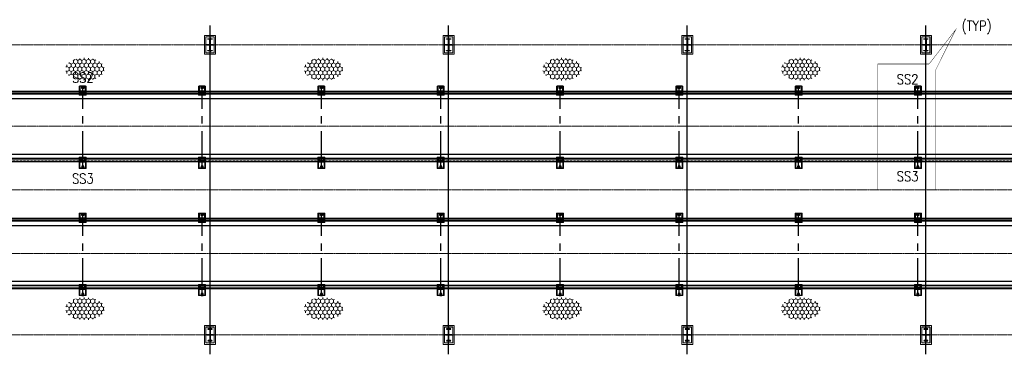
# Model space of a CAD drawing. Header units: inches. Extents: x -204116 to 930598, y -391373 to 256461.
# Tile 79 of 225: x -128100 to -103343, y 244044 to 252464. Entities that reach past the tile are written whole.
import ezdxf
from ezdxf.lldxf.tags import DXFTag

# ---------------------------------------------------------------- set-up
doc = ezdxf.new("R2010")
doc.units = ezdxf.units.IN
doc.header["$LTSCALE"] = 10
doc.header["$MEASUREMENT"] = 0
for name, pattern in [('CENTER', [2, 1.25, -0.25, 0.25, -0.25]), ('CONTINOUS', [0]), ('HIDDEN', [0.375, 0.25, -0.125])]:
    doc.linetypes.add(name, pattern=pattern)
doc.layers.add('BELT', color=4, linetype='Continuous')
doc.layers.add('EQP', color=71, linetype='Continuous')
for name, color, linetype, lineweight in [('cen', 2, 'CENTER2', 25), ('CENTER', 2, 'CENTER', 25), ('CTEXT2', 3, 'Continuous', 25), ('HIDDEN', 1, 'HIDDEN', 25), ('HIDEN', 8, 'CONTINOUS', 9), ('OBJECT', 7, 'Continuous', 25)]:
    doc.layers.add(name, color=color, linetype=linetype, lineweight=lineweight)
doc.styles.get("Standard").update_dxf_attribs({"font": 'simplex.shx'})
tags = doc.linetypes.add('CENTER2', pattern=[1.125, 0.75, -0.125, 0.125, -0.125]).pattern_tags.tags
tags[10:11] = [DXFTag(74, 4), DXFTag(75, 0), DXFTag(340, '0'), DXFTag(46, 1.0), DXFTag(50, 0.0), DXFTag(44, 0.0), DXFTag(45, 0.0)]
tags[8:9] = [DXFTag(74, 4), DXFTag(75, 0), DXFTag(340, '0'), DXFTag(46, 1.0), DXFTag(50, 0.0), DXFTag(44, 0.0), DXFTag(45, 0.0)]
tags[6:7] = [DXFTag(74, 4), DXFTag(75, 0), DXFTag(340, '0'), DXFTag(46, 1.0), DXFTag(50, 0.0), DXFTag(44, 0.0), DXFTag(45, 0.0)]
tags[4:5] = [DXFTag(74, 4), DXFTag(75, 0), DXFTag(340, '0'), DXFTag(46, 1.0), DXFTag(50, 0.0), DXFTag(44, 0.0), DXFTag(45, 0.0)]

# ---------------------------------------------------------------- blocks, each defined once
blk = doc.blocks.new('ss')
for p, q in [((1740804, -1566403, 1912505), (1740804, -1566453, 1912505)), ((1740854, -1566403, 1912505), (1740804, -1566403, 1912505)), ((1740804, -1566503, 1912505), (1740804, -1566453, 1912505)), ((1740854, -1566503, 1912505), (1740804, -1566503, 1912505)), ((1740809, -1566421, 1912505), (1740809, -1566453, 1912505)), ((1740809, -1566485, 1912505), (1740809, -1566453, 1912505)), ((1740852, -1566409, 1912505), (1740817, -1566412, 1912505)), ((1740852, -1566498, 1912505), (1740817, -1566494, 1912505)), ((1740854, -1566403, 1912505), (1740854, -1566406, 1912505)), ((1740854, -1566503, 1912505), (1740854, -1566500, 1912505)), ((1742500, -1566403, 1912505), (1742500, -1566406, 1912505)), ((1742500, -1566403, 1912505), (1742550, -1566403, 1912505)), ((1742500, -1566503, 1912505), (1742500, -1566500, 1912505)), ((1742500, -1566503, 1912505), (1742550, -1566503, 1912505)), ((1742503, -1566409, 1912505), (1742537, -1566412, 1912505)), ((1742503, -1566498, 1912505), (1742537, -1566494, 1912505)), ((1742545, -1566421, 1912505), (1742545, -1566453, 1912505)), ((1742545, -1566485, 1912505), (1742545, -1566453, 1912505)), ((1742550, -1566403, 1912505), (1742550, -1566453, 1912505)), ((1742550, -1566503, 1912505), (1742550, -1566453, 1912505))]:
    blk.add_line(p, q)
at = {"elevation": 1912505}
for points in [[(1740882, -1566526), (1740671, -1566526), (1740671, -1566381), (1740882, -1566381)], [(1740672, -1566478), (1740722, -1566478), (1740722, -1566428), (1740672, -1566428)], [(1742472, -1566526), (1742733, -1566526), (1742733, -1566381), (1742472, -1566381)], [(1742732, -1566478), (1742682, -1566478), (1742682, -1566428), (1742732, -1566428)]]:
    blk.add_lwpolyline(points, close=True, dxfattribs=at)
at = {"linetype": 'Continuous', "elevation": 1912505}
for points in [[(1740872, -1566516), (1740872, -1566391), (1740782, -1566391), (1740782, -1566516)], [(1742482, -1566516), (1742482, -1566391), (1742572, -1566391), (1742572, -1566516)]]:
    blk.add_lwpolyline(points, close=True, dxfattribs=at)
for centre in [(1740697, -1566453, 1912505), (1742707, -1566453, 1912505)]:
    blk.add_circle(centre, 20.8)
for centre, radius, start, end in [((1740818, -1566421, 1912505), 9, 96, 180), ((1740818, -1566485, 1912505), 9, 180, 264), ((1740852, -1566406, 1912505), 2.4, 276, 0), ((1740852, -1566500, 1912505), 2.4, 0, 84), ((1742503, -1566406, 1912505), 2.4, 180, 264), ((1742503, -1566500, 1912505), 2.4, 96, 180), ((1742536, -1566421, 1912505), 9, 360, 84), ((1742536, -1566485, 1912505), 9, 276, 360)]:
    blk.add_arc(centre, radius, start, end)
at = {"layer": 'CENTER', "ltscale": 75}
for p, q in [((1742736, -1566453, 1912505), (1740667, -1566453, 1912505)), ((1740697, -1566428, 1912505), (1740697, -1566478, 1912505)), ((1740832, -1566366, 1912505), (1740832, -1566541, 1912505)), ((1740832, -1566366, 1912505), (1740832, -1566541, 1912505)), ((1742522, -1566366, 1912505), (1742522, -1566541, 1912505)), ((1742522, -1566366, 1912505), (1742522, -1566541, 1912505)), ((1742707, -1566428, 1912505), (1742707, -1566478, 1912505))]:
    blk.add_line(p, q, dxfattribs=at)
at = {"layer": 'HIDEN', "color": 8, "ltscale": 25, "elevation": 1912505}
for points in [[(1740897, -1566541), (1740667, -1566541), (1740667, -1566366), (1740897, -1566366)], [(1742457, -1566541), (1742736, -1566541), (1742736, -1566366), (1742457, -1566366)]]:
    blk.add_lwpolyline(points, close=True, dxfattribs=at)
blk = doc.blocks.new('MB 600')
at = {"layer": 'cen'}
for p, q in [((1434583, -1594220, -4420572), (1435283, -1594220, -4420572)), ((1434933, -1594061, -4420572), (1434933, -1594411, -4420572))]:
    blk.add_line(p, q, dxfattribs=at)
at = {"layer": 'EQP', "color": 3, "ltscale": 0.05, "elevation": -4420572}
blk.add_lwpolyline([(1434633, -1594115), (1434633, -1594325), (1434637, -1594325, 0.373885), (1434647, -1594316), (1434657, -1594243, -0.373885), (1434677, -1594226), (1435188, -1594226, -0.373885), (1435208, -1594243), (1435218, -1594316, 0.373885), (1435228, -1594325), (1435233, -1594325), (1435233, -1594115), (1435228, -1594115, 0.373885), (1435218, -1594124), (1435208, -1594197, -0.373885), (1435188, -1594214), (1434677, -1594214, -0.373885), (1434657, -1594197), (1434647, -1594124, 0.373885), (1434637, -1594115)], format="xyb", close=True, dxfattribs=at)
blk = doc.blocks.new('zxzxzxxz')
at = {"layer": 'cen', "color": 1}
for p, q in [((372721, -208358, -5), (372721, -208672, -5)), ((372721, -208691, 0), (372721, -208377, 0))]:
    blk.add_line(p, q, dxfattribs=at)
at = {"layer": 'HIDEN', "color": 8, "ltscale": 25}
for points, elevation in [([(372861, -208287), (372861, -208762), (372581, -208762), (372581, -208287)], -1), ([(372581, -208762), (372581, -208287), (372861, -208287), (372861, -208762)], -6), ([(372823, -208324), (372823, -208724), (372618, -208724), (372618, -208324)], -1), ([(372619, -208726), (372619, -208326), (372824, -208326), (372824, -208726)], -6)]:
    blk.add_lwpolyline(points, close=True, dxfattribs=dict(at, elevation=elevation))
at = {"xscale": 0.5, "yscale": 0.5, "zscale": 0.5}
for p, rotation in [((1169831, 508942, 2210286), 270), ((-424389, -925991, 2210282), 90)]:
    blk.add_blockref('MB 600', p, dxfattribs=dict(at, rotation=rotation))
blk = doc.blocks.new('XCZxZxDSAD')
at = {"layer": 'HIDEN', "lineweight": 5}
h = blk.add_hatch(dxfattribs=at)
h.set_pattern_fill('HONEY', color=8, scale=500, angle=-90, style=0)
h.set_pattern_definition([(90, (987120.797, -1100217.4), (54.1265875, 93.75), [62.5, -125]), (330, (987120.797, -1100217.4), (54.1265879, -93.7499998), [62.5, -125]), (30, (987120.797, -1100217.4), (108.2531754, 2e-07), [-125, 62.5])])
edge = h.paths.add_edge_path()
edge.add_ellipse((-189108, -281), major_axis=(-490, 0), ratio=0.575605, start_angle=0, end_angle=360, ccw=False)
h = blk.add_hatch(dxfattribs=at)
h.set_pattern_fill('HONEY', color=8, scale=500, angle=-90, style=0)
h.set_pattern_definition([(90, (993120.797, -1100217.4), (54.1265875, 93.75), [62.5, -125]), (330, (993120.797, -1100217.4), (54.1265879, -93.7499998), [62.5, -125]), (30, (993120.797, -1100217.4), (108.2531754, 2e-07), [-125, 62.5])])
edge = h.paths.add_edge_path()
edge.add_ellipse((-183108, -281), major_axis=(-490, 0), ratio=0.575605, start_angle=0, end_angle=360, ccw=False)
h = blk.add_hatch(dxfattribs=at)
h.set_pattern_fill('HONEY', color=8, scale=500, angle=-90, style=0)
h.set_pattern_definition([(90, (999120.797, -1100217.4), (54.1265875, 93.75), [62.5, -125]), (330, (999120.797, -1100217.4), (54.1265879, -93.7499998), [62.5, -125]), (30, (999120.797, -1100217.4), (108.2531754, 2e-07), [-125, 62.5])])
edge = h.paths.add_edge_path()
edge.add_ellipse((-177108, -281), major_axis=(-490, 0), ratio=0.575605, start_angle=0, end_angle=360, ccw=False)
h = blk.add_hatch(dxfattribs=at)
h.set_pattern_fill('HONEY', color=8, scale=500, angle=-90, style=0)
h.set_pattern_definition([(90, (1005120.797, -1100217.4), (54.1265875, 93.75), [62.5, -125]), (330, (1005120.797, -1100217.4), (54.1265879, -93.7499998), [62.5, -125]), (30, (1005120.797, -1100217.4), (108.2531754, 2e-07), [-125, 62.5])])
edge = h.paths.add_edge_path()
edge.add_ellipse((-171108, -281), major_axis=(-490, 0), ratio=0.575605, start_angle=0, end_angle=360, ccw=False)
h = blk.add_hatch(dxfattribs=at)
h.set_pattern_fill('HONEY', color=8, scale=500, angle=-90, style=0)
h.set_pattern_definition([(90, (987120.797, -1106245.06), (54.1265875, 93.75), [62.5, -125]), (330, (987120.797, -1106245.06), (54.1265879, -93.7499998), [62.5, -125]), (30, (987120.797, -1106245.06), (108.2531754, 2e-07), [-125, 62.5])])
edge = h.paths.add_edge_path()
edge.add_ellipse((-189108, -6309), major_axis=(-490, 0), ratio=0.575605, start_angle=0, end_angle=360, ccw=False)
h = blk.add_hatch(dxfattribs=at)
h.set_pattern_fill('HONEY', color=8, scale=500, angle=-90, style=0)
h.set_pattern_definition([(90, (993120.797, -1106245.06), (54.1265875, 93.75), [62.5, -125]), (330, (993120.797, -1106245.06), (54.1265879, -93.7499998), [62.5, -125]), (30, (993120.797, -1106245.06), (108.2531754, 2e-07), [-125, 62.5])])
edge = h.paths.add_edge_path()
edge.add_ellipse((-183108, -6309), major_axis=(-490, 0), ratio=0.575605, start_angle=0, end_angle=360, ccw=False)
h = blk.add_hatch(dxfattribs=at)
h.set_pattern_fill('HONEY', color=8, scale=500, angle=-90, style=0)
h.set_pattern_definition([(90, (999120.797, -1106245.06), (54.1265875, 93.75), [62.5, -125]), (330, (999120.797, -1106245.06), (54.1265879, -93.7499998), [62.5, -125]), (30, (999120.797, -1106245.06), (108.2531754, 2e-07), [-125, 62.5])])
edge = h.paths.add_edge_path()
edge.add_ellipse((-177108, -6309), major_axis=(-490, 0), ratio=0.575605, start_angle=0, end_angle=360, ccw=False)
h = blk.add_hatch(dxfattribs=at)
h.set_pattern_fill('HONEY', color=8, scale=500, angle=-90, style=0)
h.set_pattern_definition([(90, (1005120.797, -1106245.06), (54.1265875, 93.75), [62.5, -125]), (330, (1005120.797, -1106245.06), (54.1265879, -93.7499998), [62.5, -125]), (30, (1005120.797, -1106245.06), (108.2531754, 2e-07), [-125, 62.5])])
edge = h.paths.add_edge_path()
edge.add_ellipse((-171108, -6309), major_axis=(-490, 0), ratio=0.575605, start_angle=0, end_angle=360, ccw=False)
at = {"color": 1}
for p, q in [((-185964, -7456), (-185964, 819)), ((-179964, -7456), (-179964, 819)), ((-173964, -7456), (-173964, 819)), ((-167964, -7456), (-167964, 819))]:
    blk.add_line(p, q, dxfattribs=at)
at = {"color": 1, "linetype": 'CENTER', "lineweight": 0, "ltscale": 0.5}
for p, q in [((-192964, 332), (-16122, 332)), ((-213260, -1718), (-24514, -1718)), ((-203964, -3318), (-16122, -3318)), ((-201964, -4918, 4420572), (-16122, -4918, 4420572)), ((-192964, -6968), (-16122, -6968))]:
    blk.add_line(p, q, dxfattribs=at)
at = {"const_width": 10}
for points in [[(-167884, -151), (-167212, 717), (-167732, -328)], [(-169175, -151), (-169175, -3318), (-167732, -3318), (-167732, -328)], [(-167884, -151), (-169175, -151)]]:
    blk.add_lwpolyline(points, dxfattribs=at)
at = {"layer": 'BELT'}
for p, q in [((-203424, -1018, -986610), (-26058, -1018, -4139114)), ((-203424, -2418, -985224), (-26058, -2418, -4136596)), ((-201964, -4218, 12544201), (-17791, -4218, 4925571)), ((-201964, -5618, 12543903), (-17791, -5618, 4928009))]:
    blk.add_line(p, q, dxfattribs=at)
at = {"layer": 'cen', "linetype": 'CENTER2', "lineweight": 9, "ltscale": 0.01}
for p, q in [((-202164, -873), (-27780, -873)), ((-202164, -2563, -1611881), (-27780, -2563, -4127325)), ((-201964, -4073, 12650531), (-19088, -4073, 4713819)), ((-201964, -5763, 12650531), (-19088, -5763, 4713819))]:
    blk.add_line(p, q, dxfattribs=at)
at = {"layer": 'HIDDEN', "lineweight": 9, "ltscale": 0.01}
for p, q in [((-202164, -839, -1611883), (-27780, -839, -4127328)), ((-202164, -2598, -1611878), (-27780, -2598, -4127322)), ((-201964, -4039, 12650528), (-19088, -4039, 4713817)), ((-201964, -5798, 12650534), (-19088, -5798, 4713823))]:
    blk.add_line(p, q, dxfattribs=at)
at = {"layer": 'OBJECT'}
for p, q in [((-202164, -833, -1611881), (-27780, -833, -4127325)), ((-27780, -908, -4127325), (-202164, -908, -1611881)), ((-27780, -2528, -4127322), (-202164, -2528, -1611878)), ((-202164, -2603, -1611878), (-27780, -2603, -4127322)), ((-201964, -4033, 12650530), (-19088, -4033, 4713819)), ((-19088, -4108, 4713819), (-201964, -4108, 12650530)), ((-19088, -5728, 4713823), (-201964, -5728, 12650534)), ((-201964, -5803, 12650534), (-19088, -5803, 4713823))]:
    blk.add_line(p, q, dxfattribs=at)
at = {"xscale": -1}
for name, p, rotation in [('zxzxzxxz', (-558685, -208193, 6), 180), ('zxzxzxxz', (-552685, -208193, 6), 180), ('zxzxzxxz', (-546685, -208193, 6), 180), ('zxzxzxxz', (-540685, -208193, 6), 180), ('ss', (-1755617, 1739959, -1912505), 90), ('ss', (-1752617, 1739959, -1912505), 90), ('ss', (-1749617, 1739959, -1912505), 90), ('ss', (-1746617, 1739959, -1912505), 90), ('ss', (-1743617, 1739959, -1912505), 90), ('ss', (-1740617, 1739959, -1912505), 90), ('ss', (-1737617, 1739959, -1912505), 90), ('ss', (-1734617, 1739959, -1912505), 90), ('ss', (-1755617, 1736759, -1912505), 90), ('ss', (-1752617, 1736759, -1912505), 90), ('ss', (-1749617, 1736759, -1912505), 90), ('ss', (-1746617, 1736759, -1912505), 90), ('ss', (-1743617, 1736759, -1912505), 90), ('ss', (-1740617, 1736759, -1912505), 90), ('ss', (-1737617, 1736759, -1912505), 90), ('ss', (-1734617, 1736759, -1912505), 90)]:
    blk.add_blockref(name, p, dxfattribs=dict(at, rotation=rotation))
for p in [(-558685, 201556, 6), (-552685, 201556, 6), (-546685, 201556, 6), (-540685, 201556, 6)]:
    blk.add_blockref('zxzxzxxz', p)
at = {"layer": 'CTEXT2', "width": 0.85}
for s, p in [('(TYP)', (-167067, 686)), ('SS2', (-189436, -617)), ('SS2', (-168698, -662)), ('SS3', (-189436, -3158)), ('SS3', (-168698, -3103))]:
    blk.add_text(s, height=250, dxfattribs=at).set_placement(p)

msp = doc.modelspace()

# ---------------------------------------------------------------- block references
msp.add_blockref('XCZxZxDSAD', (62649.9, 251499.7, -4480163))

doc.saveas('drawing.dxf')
